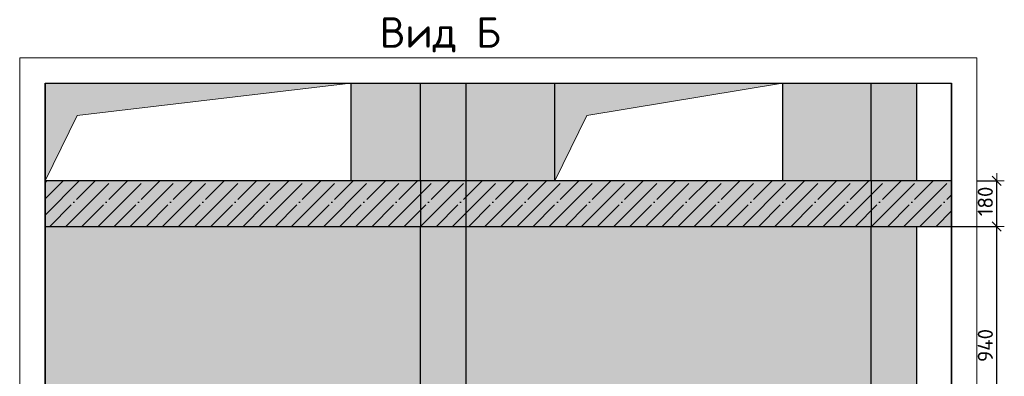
# Model space of a CAD drawing. Header units: millimetres. Extents: x 24180 to 116279, y -2337 to 52405.
# Tile 31 of 41: x 43948 to 47837, y 50997 to 52405. Entities that reach past the tile are written whole.
import ezdxf

# ---------------------------------------------------------------- set-up
doc = ezdxf.new("R2010")
doc.units = ezdxf.units.MM
doc.header["$PDMODE"] = 65
for name, pattern in [('______11', [150, 120, -15, 0, -15]), ('______5', [330, 240, -30, 30, -30]), ('________', [0])]:
    doc.linetypes.add(name, pattern=pattern)
for name, color, linetype, lineweight in [('Standard', 7, 'Continuous', 25), ('Размерная линия_ общее', 7, 'Continuous', 13), ('Размерная линия_ общее_1', 7, 'Continuous', 13)]:
    doc.layers.add(name, color=color, linetype=linetype, lineweight=lineweight)
doc.layers.add('Осевая линия_ общее', color=7, linetype='______5', lineweight=13, true_color=0xa0a0a0)
doc.styles.add('ISOCPEUR', font='ISOCPEUR')
doc.dimstyles.new('DIMSTYLE_5', dxfattribs={"dimtxt": 60, "dimasz": 60, "dimexe": 0, "dimexo": 0, "dimgap": 30, "dimtad": 2, "dimdec": 0, "dimrnd": 5, "dimzin": 12, "dimdsep": 46, "dimtxsty": 'ISOCPEUR', "dimblk1": 'ALL_ML_STRICH', "dimblk2": 'ALL_ML_STRICH', "dimsah": 1, "dimcen": 0, "dimclrd": 7, "dimclre": 256, "dimclrt": 7, "dimadec": 0, "dimazin": 0, "dimtfac": 1, "dimtdec": 0, "dimtix": 1, "dimtmove": 2, "dimatfit": 3, "dimfxl": 0, "dimtzin": 0, "dimlwd": 0, "dimlwe": -3, "dimarcsym": 0})

# ---------------------------------------------------------------- blocks, each defined once
blk = doc.blocks.new('ALL_ML_STRICH')
at = {"color": 0, "linetype": 'ByBlock', "lineweight": -2}
for p, q in [((-1, 0), (0.5, 0)), ((-0.3, -0.3), (0.3, 0.3)), ((0, -0.5), (0, 0.5))]:
    blk.add_line(p, q, dxfattribs=at)
blk = doc.blocks.new('*D25')
at = {"layer": 'DEFPOINTS', "color": 7, "linetype": 'Continuous', "lineweight": 13, "transparency": 33554687}
for p in [(47491.3, 51588.6), (46961.3, 50648.6), (47806.6, 50648.6)]:
    blk.add_point(p, dxfattribs=at)
at = {"layer": 'Размерная линия_ общее_1', "color": 253, "linetype": 'Continuous', "lineweight": -2, "true_color": 0xa0a0a0, "transparency": 33554687}
for p, q in [((47591.3, 51588.6), (47806.6, 51588.6)), ((47061.3, 50648.6), (47806.6, 50648.6))]:
    blk.add_line(p, q, dxfattribs=at)
at = {"layer": 'Размерная линия_ общее_1', "color": 7, "linetype": 'Continuous', "lineweight": -2, "transparency": 33554687}
blk.add_line((47806.6, 50648.6), (47806.6, 51588.6), dxfattribs=at)
at = {"layer": 'Размерная линия_ общее_1', "color": 7, "linetype": 'Continuous', "lineweight": 13, "transparency": 33554687, "xscale": 60, "yscale": 60, "zscale": 60}
for p, rotation in [((47806.6, 51588.6), 90), ((47806.6, 50648.6), 270)]:
    blk.add_blockref('ALL_ML_STRICH', p, dxfattribs=dict(at, rotation=rotation))
at = {"layer": 'Размерная линия_ общее_1', "color": 7, "linetype": 'Continuous', "lineweight": 13, "transparency": 33554687, "insert": (47761.6, 51118.6), "char_height": 60, "width": 180, "attachment_point": 5, "rotation": 90, "style": 'ISOCPEUR'}
blk.add_mtext('\\A1;{940}', dxfattribs=at)
blk = doc.blocks.new('*D26')
at = {"layer": 'DEFPOINTS', "color": 7, "linetype": 'Continuous', "lineweight": 13, "transparency": 33554687}
for p in [(47628.3, 51768.6), (47491.3, 51588.6), (47806.6, 51588.6)]:
    blk.add_point(p, dxfattribs=at)
at = {"layer": 'Размерная линия_ общее_1', "color": 253, "linetype": 'Continuous', "lineweight": -2, "true_color": 0xa0a0a0, "transparency": 33554687}
for p, q in [((47728.3, 51768.6), (47806.6, 51768.6)), ((47591.3, 51588.6), (47806.6, 51588.6))]:
    blk.add_line(p, q, dxfattribs=at)
at = {"layer": 'Размерная линия_ общее_1', "color": 7, "linetype": 'Continuous', "lineweight": -2, "transparency": 33554687}
blk.add_line((47806.6, 51588.6), (47806.6, 51768.6), dxfattribs=at)
at = {"layer": 'Размерная линия_ общее_1', "color": 7, "linetype": 'Continuous', "lineweight": 13, "transparency": 33554687, "xscale": 60, "yscale": 60, "zscale": 60}
for p, rotation in [((47806.6, 51768.6), 90), ((47806.6, 51588.6), 270)]:
    blk.add_blockref('ALL_ML_STRICH', p, dxfattribs=dict(at, rotation=rotation))
at = {"layer": 'Размерная линия_ общее_1', "color": 7, "linetype": 'Continuous', "lineweight": 13, "transparency": 33554687, "insert": (47761.6, 51687.6), "char_height": 60, "width": 180, "attachment_point": 5, "rotation": 90, "style": 'ISOCPEUR'}
blk.add_mtext('\\A1;{180}', dxfattribs=at)

msp = doc.modelspace()

# ---------------------------------------------------------------- hatches: boundary and pattern name
at = {"linetype": 'Continuous', "lineweight": 13, "transparency": 33554687}
for points in [[(45256.3, 52154.3), (45256.3, 51768.6), (45531.3, 51768.6), (45531.3, 52154.3)], [(45711.3, 52154.3), (45531.3, 52154.3), (45531.3, 51768.6), (45711.3, 51768.6)], [(46061.3, 52154.3), (45711.3, 52154.3), (45711.3, 51768.6), (46061.3, 51768.6)], [(46961.3, 51768.6), (47311.3, 51768.6), (47311.3, 52154.3), (46961.3, 52154.3)], [(47491.3, 52154.3), (47311.3, 52154.3), (47311.3, 51768.6), (47491.3, 51768.6)], [(47628.3, 51588.6), (47628.3, 51768.6), (44048.3, 51768.6), (44048.3, 51588.6)], [(47491.3, 51588.6), (47311.3, 51588.6), (47311.3, 48398.6), (47491.3, 48398.6)]]:
    msp.add_hatch(color=7, dxfattribs=at).paths.add_polyline_path(points)
h = msp.add_hatch(color=7, dxfattribs=at)
h.paths.add_polyline_path([(44048.3, 50648.6), (45256.3, 50648.6), (45256.3, 48398.6), (45531.3, 48398.6), (45531.3, 51588.6), (44048.3, 51588.6)])
h.paths.add_polyline_path([(45436.4, 49570.7), (45436.8, 49572.7), (45437.3, 49574.8), (45438.1, 49576.7), (45439, 49578.6), (45440.1, 49580.3), (45441.5, 49582), (45442.9, 49583.4), (45444.6, 49584.8), (45446.3, 49585.9), (45448.2, 49586.8), (45450.1, 49587.6), (45452.2, 49588.1), (45454.2, 49588.5), (45456.3, 49588.6), (45458.4, 49588.5), (45460.5, 49588.1), (45462.5, 49587.6), (45464.5, 49586.8), (45466.3, 49585.9), (45468.1, 49584.8), (45469.7, 49583.4), (45471.2, 49582), (45472.5, 49580.3), (45473.6, 49578.6), (45474.6, 49576.7), (45475.3, 49574.8), (45475.9, 49572.7), (45476.2, 49570.7), (45476.3, 49568.6), (45476.2, 49566.5), (45475.9, 49564.4), (45475.3, 49562.4), (45474.6, 49560.4), (45473.6, 49558.6), (45472.5, 49556.8), (45471.2, 49555.2), (45469.7, 49553.7), (45468.1, 49552.4), (45466.3, 49551.3), (45464.5, 49550.3), (45462.5, 49549.6), (45460.5, 49549), (45458.4, 49548.7), (45456.3, 49548.6), (45454.2, 49548.7), (45452.2, 49549), (45450.1, 49549.6), (45448.2, 49550.3), (45446.3, 49551.3), (45444.6, 49552.4), (45442.9, 49553.7), (45441.5, 49555.2), (45440.1, 49556.8), (45439, 49558.6), (45438.1, 49560.4), (45437.3, 49562.4), (45436.8, 49564.4), (45436.4, 49566.5), (45436.3, 49568.6)], flags=16)
h.paths.add_polyline_path([(45503.8, 50268.6), (45408.8, 50268.6), (45408.8, 50698.6), (45503.8, 50698.6)], flags=16)
at = {"layer": 'Standard', "linetype": 'Continuous', "lineweight": 13, "true_color": 0x5d5d5d, "transparency": 33554687}
for points in [[(44048.3, 52154.3), (44048.3, 51768.6), (44175.6, 52027), (45256.3, 52154.3)], [(46061.3, 52154.3), (46061.3, 51768.6), (46188.6, 52027), (46961.3, 52154.3)]]:
    msp.add_hatch(color=251, dxfattribs=at).paths.add_polyline_path(points)
at = {"layer": 'Standard', "linetype": 'Continuous', "lineweight": 13, "transparency": 33554687}
h = msp.add_hatch(color=7, dxfattribs=at)
h.paths.add_polyline_path([(46061.3, 50648.6), (46961.3, 50648.6), (46961.3, 48398.6), (47311.3, 48398.6), (47311.3, 51588.6), (45711.3, 51588.6), (45711.3, 48398.6), (46061.3, 48398.6)])
h.paths.add_polyline_path([(45841.4, 50370.7), (45841.8, 50372.7), (45842.3, 50374.8), (45843.1, 50376.7), (45844, 50378.6), (45845.1, 50380.3), (45846.5, 50382), (45847.9, 50383.4), (45849.6, 50384.8), (45851.3, 50385.9), (45853.2, 50386.8), (45855.1, 50387.6), (45857.2, 50388.1), (45859.2, 50388.5), (45861.3, 50388.6), (45863.4, 50388.5), (45865.5, 50388.1), (45867.5, 50387.6), (45869.5, 50386.8), (45871.3, 50385.9), (45873.1, 50384.8), (45874.7, 50383.4), (45876.2, 50382), (45877.5, 50380.3), (45878.6, 50378.6), (45879.6, 50376.7), (45880.3, 50374.8), (45880.9, 50372.7), (45881.2, 50370.7), (45881.3, 50368.6), (45881.2, 50366.5), (45880.9, 50364.4), (45880.3, 50362.4), (45879.6, 50360.4), (45878.6, 50358.6), (45877.5, 50356.8), (45876.2, 50355.2), (45874.7, 50353.7), (45873.1, 50352.4), (45871.3, 50351.3), (45869.5, 50350.3), (45867.5, 50349.6), (45865.5, 50349), (45863.4, 50348.7), (45861.3, 50348.6), (45859.2, 50348.7), (45857.2, 50349), (45855.1, 50349.6), (45853.2, 50350.3), (45851.3, 50351.3), (45849.6, 50352.4), (45847.9, 50353.7), (45846.5, 50355.2), (45845.1, 50356.8), (45844, 50358.6), (45843.1, 50360.4), (45842.3, 50362.4), (45841.8, 50364.4), (45841.4, 50366.5), (45841.3, 50368.6)], flags=16)
h.paths.add_polyline_path([(45841.4, 49570.7), (45841.8, 49572.7), (45842.3, 49574.8), (45843.1, 49576.7), (45844, 49578.6), (45845.1, 49580.3), (45846.5, 49582), (45847.9, 49583.4), (45849.6, 49584.8), (45851.3, 49585.9), (45853.2, 49586.8), (45855.1, 49587.6), (45857.2, 49588.1), (45859.2, 49588.5), (45861.3, 49588.6), (45863.4, 49588.5), (45865.5, 49588.1), (45867.5, 49587.6), (45869.5, 49586.8), (45871.3, 49585.9), (45873.1, 49584.8), (45874.7, 49583.4), (45876.2, 49582), (45877.5, 49580.3), (45878.6, 49578.6), (45879.6, 49576.7), (45880.3, 49574.8), (45880.9, 49572.7), (45881.2, 49570.7), (45881.3, 49568.6), (45881.2, 49566.5), (45880.9, 49564.4), (45880.3, 49562.4), (45879.6, 49560.4), (45878.6, 49558.6), (45877.5, 49556.8), (45876.2, 49555.2), (45874.7, 49553.7), (45873.1, 49552.4), (45871.3, 49551.3), (45869.5, 49550.3), (45867.5, 49549.6), (45865.5, 49549), (45863.4, 49548.7), (45861.3, 49548.6), (45859.2, 49548.7), (45857.2, 49549), (45855.1, 49549.6), (45853.2, 49550.3), (45851.3, 49551.3), (45849.6, 49552.4), (45847.9, 49553.7), (45846.5, 49555.2), (45845.1, 49556.8), (45844, 49558.6), (45843.1, 49560.4), (45842.3, 49562.4), (45841.8, 49564.4), (45841.4, 49566.5), (45841.3, 49568.6)], flags=16)
at = {"layer": 'Размерная линия_ общее', "linetype": 'Continuous', "lineweight": 13, "transparency": 33554687}
msp.add_hatch(color=7, dxfattribs=at).paths.add_polyline_path([(45711.3, 51588.6), (45531.3, 51588.6), (45531.3, 48398.6), (45711.3, 48398.6)])

# ---------------------------------------------------------------- linework, layer by layer
at = {"color": 52, "linetype": 'Continuous', "lineweight": -3, "transparency": 33554687}
for p, q in [((44048.3, 52154.3), (47628.3, 52154.3)), ((44048.3, 52154.3), (47628.3, 52154.3)), ((44048.3, 52154.3), (44048.3, 48398.6)), ((44048.3, 48398.6), (44048.3, 52154.3)), ((47628.3, 52154.3), (47628.3, 48398.6)), ((47628.3, 48398.6), (47628.3, 52154.3))]:
    msp.add_line(p, q, dxfattribs=at)
at = {"color": 7, "linetype": 'Continuous', "lineweight": -3, "transparency": 33554687}
for p, q in [((45206.3, 52154.3), (45581.3, 52154.3)), ((45256.3, 52154.3), (45256.3, 51768.6)), ((45481.3, 52154.3), (45761.3, 52154.3)), ((45661.3, 52154.3), (46111.3, 52154.3)), ((46061.3, 51768.6), (46061.3, 52154.3)), ((46911.3, 52154.3), (47361.3, 52154.3)), ((46961.3, 52154.3), (46961.3, 51768.6)), ((47261.3, 52154.3), (47541.3, 52154.3)), ((47491.3, 51768.6), (47491.3, 52154.3)), ((44048.3, 51818.6), (44048.3, 51538.6)), ((47628.3, 51538.6), (47628.3, 51818.6)), ((47628.3, 51768.6), (44048.3, 51768.6)), ((44048.3, 50598.6), (44048.3, 51638.6)), ((44048.3, 51588.6), (47628.3, 51588.6)), ((47491.3, 48398.6), (47491.3, 51588.6))]:
    msp.add_line(p, q, dxfattribs=at)
at = {"color": 253, "linetype": '________', "lineweight": -3, "true_color": 0xababab, "transparency": 33554687}
for p, q in [((45531.3, 51768.6), (45531.3, 52154.3)), ((45711.3, 51768.6), (45711.3, 52154.3)), ((47311.3, 51768.6), (47311.3, 52154.3)), ((45531.3, 51768.6), (45531.3, 51588.6)), ((45711.3, 51588.6), (45711.3, 51768.6)), ((47311.3, 51768.6), (47311.3, 51588.6)), ((45531.3, 48398.6), (45531.3, 51588.6))]:
    msp.add_line(p, q, dxfattribs=at)
at = {"color": 253, "linetype": '______11', "lineweight": -3, "true_color": 0xababab, "transparency": 33554687}
for p, q in [((44048.3, 51697.3), (44119.7, 51768.6)), ((44066.9, 51588.6), (44246.9, 51768.6)), ((44194.2, 51588.6), (44374.2, 51768.6)), ((44321.5, 51588.6), (44501.5, 51768.6)), ((44448.8, 51588.6), (44628.8, 51768.6)), ((44576.1, 51588.6), (44756.1, 51768.6)), ((44703.3, 51588.6), (44883.3, 51768.6)), ((44830.6, 51588.6), (45010.6, 51768.6)), ((44957.9, 51588.6), (45137.9, 51768.6)), ((45085.2, 51588.6), (45265.2, 51768.6)), ((45212.5, 51588.6), (45392.5, 51768.6)), ((45339.7, 51588.6), (45519.7, 51768.6)), ((45467, 51588.6), (45647, 51768.6)), ((45594.3, 51588.6), (45774.3, 51768.6)), ((45721.6, 51588.6), (45901.6, 51768.6)), ((45848.8, 51588.6), (46028.8, 51768.6)), ((45976.1, 51588.6), (46156.1, 51768.6)), ((46103.4, 51588.6), (46283.4, 51768.6)), ((46230.7, 51588.6), (46410.7, 51768.6)), ((46358, 51588.6), (46538, 51768.6)), ((46485.2, 51588.6), (46665.2, 51768.6)), ((46612.5, 51588.6), (46792.5, 51768.6)), ((46739.8, 51588.6), (46919.8, 51768.6)), ((46867.1, 51588.6), (47047.1, 51768.6)), ((46994.4, 51588.6), (47174.4, 51768.6)), ((47121.6, 51588.6), (47301.6, 51768.6)), ((47248.9, 51588.6), (47428.9, 51768.6)), ((47376.2, 51588.6), (47556.2, 51768.6)), ((47503.5, 51588.6), (47628.3, 51713.4))]:
    msp.add_line(p, q, dxfattribs=at)
at = {"color": 253, "linetype": '______5', "lineweight": -3, "true_color": 0xababab, "transparency": 33554687}
for p, q in [((44048.3, 51760.9), (44056, 51768.6)), ((44048.3, 51633.6), (44183.3, 51768.6)), ((44130.6, 51588.6), (44310.6, 51768.6)), ((44257.9, 51588.6), (44437.9, 51768.6)), ((44385.1, 51588.6), (44565.1, 51768.6)), ((44512.4, 51588.6), (44692.4, 51768.6)), ((44639.7, 51588.6), (44819.7, 51768.6)), ((44767, 51588.6), (44947, 51768.6)), ((44894.3, 51588.6), (45074.3, 51768.6)), ((45021.5, 51588.6), (45201.5, 51768.6)), ((45148.8, 51588.6), (45328.8, 51768.6)), ((45276.1, 51588.6), (45456.1, 51768.6)), ((45403.4, 51588.6), (45583.4, 51768.6)), ((45530.6, 51588.6), (45710.6, 51768.6)), ((45657.9, 51588.6), (45837.9, 51768.6)), ((45785.2, 51588.6), (45965.2, 51768.6)), ((45912.5, 51588.6), (46092.5, 51768.6)), ((46039.8, 51588.6), (46219.8, 51768.6)), ((46167, 51588.6), (46347, 51768.6)), ((46294.3, 51588.6), (46474.3, 51768.6)), ((46421.6, 51588.6), (46601.6, 51768.6)), ((46548.9, 51588.6), (46728.9, 51768.6)), ((46676.2, 51588.6), (46856.2, 51768.6)), ((46803.4, 51588.6), (46983.4, 51768.6)), ((46930.7, 51588.6), (47110.7, 51768.6)), ((47058, 51588.6), (47238, 51768.6)), ((47185.3, 51588.6), (47365.3, 51768.6)), ((47312.6, 51588.6), (47492.6, 51768.6)), ((47439.8, 51588.6), (47619.8, 51768.6)), ((47567.1, 51588.6), (47628.3, 51649.8))]:
    msp.add_line(p, q, dxfattribs=at)
at = {"layer": 'Standard', "color": 253, "linetype": '________', "lineweight": -3, "true_color": 0xababab, "transparency": 33554687}
for p, q in [((45711.3, 48398.6), (45711.3, 51588.6)), ((47311.3, 48398.6), (47311.3, 51588.6))]:
    msp.add_line(p, q, dxfattribs=at)
at = {"layer": 'Standard', "color": 7, "linetype": 'Continuous', "lineweight": 13, "transparency": 33554687}
msp.add_lwpolyline([(43948.3, 48298.6), (47728.3, 48298.6), (47728.3, 52254.3), (43948.3, 52254.3), (43948.3, 48298.6)], dxfattribs=at)
at = {"layer": 'Осевая линия_ общее', "color": 7, "linetype": 'Continuous', "lineweight": 13, "transparency": 33554687}
for points in [[(44048.3, 51768.6), (44175.6, 52027), (45256.3, 52154.3)], [(46061.3, 51768.6), (46188.6, 52027), (46961.3, 52154.3)]]:
    msp.add_lwpolyline(points, dxfattribs=at)

# ---------------------------------------------------------------- texts
at = {"layer": 'Standard', "color": 7, "linetype": 'Continuous', "lineweight": 13, "transparency": 33554687, "insert": (45370.5, 52345), "char_height": 120, "width": 488.842, "attachment_point": 4, "style": 'ISOCPEUR'}
msp.add_mtext('\\A1;{\\fISOCPEUR|i0|b0;\\H120.000000;\\W1.000000;\\C7;Вид Б}\\P', dxfattribs=at)

# ---------------------------------------------------------------- dimensions: what is measured, and where the dimension line sits
at = {"layer": 'Размерная линия_ общее_1', "color": 7, "linetype": 'Continuous', "lineweight": 13, "transparency": 33554687}
for base, p1, p2, picture, middle in [((47806.6, 51768.6), (47591.3, 51588.6), (47728.3, 51768.6), '*D26', (47761.6, 51687.6)), ((47806.6, 51588.6), (47061.3, 50648.6), (47591.3, 51588.6), '*D25', (47761.6, 51118.6))]:
    dim = msp.add_linear_dim(base=base, p1=p1, p2=p2, angle=90, dimstyle='DIMSTYLE_5', override={"dimpost": '<>', "dimclrd": 7, "dimclre": 253, "dimclrt": 7, "dimlwd": 0, "dimlwe": 65533}, dxfattribs=at)
    dim.commit()
    dim.dimension.update_dxf_attribs({"geometry": picture, "text_midpoint": middle, "dimtype": 160})

doc.saveas('drawing.dxf')
